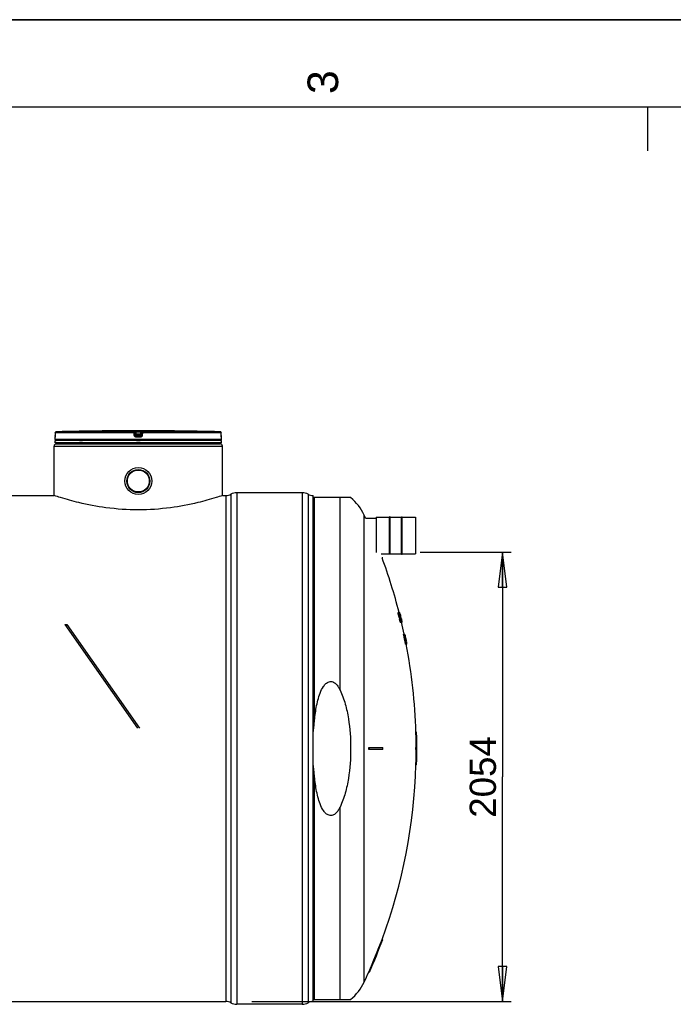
# Model space of a CAD drawing. Header units: millimetres. Extents: x 0 to 594, y 0 to 420.
# Tile 31 of 45: x 374 to 448, y 307 to 420. Entities that reach past the tile are written whole.
import ezdxf

# ---------------------------------------------------------------- set-up
doc = ezdxf.new("R2010")
doc.units = ezdxf.units.MM
doc.header["$LTSCALE"] = 32.67
doc.layers.get('0').update_dxf_attribs({"linetype": 'CONTINUOUS'})
for name, color, linetype in [('01_GLOBAL', 7, 'CONTINUOUS'), ('AXES_REF', 7, 'CONTINUOUS'), ('SURFACES', 7, 'CONTINUOUS')]:
    doc.layers.add(name, color=color, linetype=linetype)
doc.styles.get("Standard").update_dxf_attribs({"font": 'arial.ttf'})
doc.styles.add('TEXTSTYLE_2', font='arial.ttf')
doc.dimstyles.new('DIMSTYLE_1', dxfattribs={"dimtxt": 3, "dimasz": 4, "dimexe": 1, "dimexo": 3, "dimgap": 0.75, "dimtad": 1, "dimlfac": 40, "dimtxsty": 'Standard', "dimblk": 'CLOSED', "dimblk1": 'CLOSED', "dimblk2": 'CLOSED', "dimcen": 0.09, "dimclrt": 5, "dimazin": 2, "dimtp": 0.5, "dimtm": 0.5, "dimtfac": 1, "dimtofl": 0, "dimtmove": 0, "dimatfit": 3, "dimldrblk": 'CLOSED', "dimfxl": 1, "dimtolj": 1, "dimarcsym": 0})

# ---------------------------------------------------------------- blocks, each defined once
blk = doc.blocks.new('MARGEA2_BL0', base_point=(296.99996, 210.000076))
at = {"color": 7, "linetype": 'Continuous'}
for p, q in [((594, 420), (-0.000082, 420)), ((594.000002, 420.000076), (0.000002, 420.000076)), ((594.000002, 420.000076), (0.000002, 420.000076)), ((584.000002, 410.000076), (10.000002, 410.000076)), ((445.500002, 410.000076), (445.500002, 405.000076))]:
    blk.add_line(p, q, dxfattribs=at)
at = {"color": 5, "linetype": 'Continuous', "style": 'TEXTSTYLE_2', "oblique": 0.00001872}
blk.add_text('3', height=3.5, rotation=90, dxfattribs=at).set_placement((410.125002, 411.500076))
blk = doc.blocks.new('_CLOSED')
at = {"color": 0, "linetype": 'ByBlock'}
for p, q in [((0, 0), (-1, 0.125)), ((-1, 0.125), (-1, -0.125)), ((-1, -0.125), (0, 0)), ((-1, 0), (0, 0))]:
    blk.add_line(p, q, dxfattribs=at)
blk = doc.blocks.new('*D1')
at = {"color": 2, "linetype": 'Continuous', "transparency": 16777216}
for p, q in [((419.52, 359.12), (429.92, 359.12)), ((428.92, 359.12), (428.92, 333.44)), ((428.92, 307.77), (428.92, 333.44)), ((400.27, 307.77), (429.92, 307.77))]:
    blk.add_line(p, q, dxfattribs=at)
at = {"color": 2, "linetype": 'Continuous', "transparency": 16777216, "xscale": 4, "yscale": 4, "zscale": 4}
for p, rotation in [((428.92, 359.12), 90), ((428.92, 307.77), 270)]:
    blk.add_blockref('_CLOSED', p, dxfattribs=dict(at, rotation=rotation))
at = {"color": 5, "linetype": 'Continuous', "transparency": 16777216, "insert": (425.17, 333.44), "char_height": 3, "width": 9.3234, "attachment_point": 2, "rotation": 90, "line_spacing_factor": 0.9}
blk.add_mtext('2054', dxfattribs=at)

msp = doc.modelspace()

# ---------------------------------------------------------------- linework, layer by layer
at = {"color": 7, "linetype": 'Continuous'}
for p, q in [((0, 420), (594, 420)), ((377.78746, 372.76932), (377.7857, 372.48824)), ((383.39268, 372.99432), (383.14432, 372.99133)), ((383.39437, 372.99435), (383.39268, 372.99432)), ((383.39437, 372.99443), (383.39437, 372.99435)), ((391.15645, 372.99433), (391.15539, 372.99435)), ((391.40545, 372.99133), (391.15645, 372.99433)), ((396.76418, 372.47254), (396.76231, 372.76932)), ((377.77488, 372.01528), (377.77488, 372.26815)), ((396.77488, 371.89028), (377.77488, 371.89028)), ((377.77488, 371.64028), (377.77488, 371.89028)), ((396.77488, 371.64028), (377.77488, 371.64028)), ((377.7812, 372.31589), (377.78067, 372.30688)), ((377.78176, 372.3266), (377.7812, 372.31589)), ((377.78233, 372.33895), (377.78176, 372.3266)), ((377.78289, 372.3529), (377.78233, 372.33895)), ((377.78345, 372.36839), (377.78289, 372.3529)), ((377.78397, 372.38531), (377.78345, 372.36839)), ((377.78445, 372.40355), (377.78397, 372.38531)), ((377.78488, 372.42296), (377.78445, 372.40355)), ((377.78523, 372.44338), (377.78488, 372.42296)), ((377.78551, 372.4646), (377.78523, 372.44338)), ((377.7857, 372.48824), (377.78551, 372.4646)), ((377.82488, 371.89028), (377.82488, 371.89528)), ((377.89988, 371.51528), (377.89988, 371.64028)), ((377.89988, 371.51528), (396.64988, 371.51528)), ((396.64988, 371.51528), (396.64988, 371.64028)), ((396.72488, 371.89028), (396.72488, 371.89528)), ((396.76442, 372.45202), (396.76414, 372.47744)), ((396.76472, 372.43227), (396.76435, 372.45673)), ((396.7652, 372.40855), (396.76464, 372.43676)), ((396.76574, 372.38721), (396.76509, 372.41344)), ((396.76636, 372.36713), (396.76564, 372.39108)), ((396.76688, 372.35277), (396.76623, 372.3712)), ((396.76741, 372.33977), (396.76674, 372.35648)), ((396.76793, 372.32818), (396.76727, 372.34311)), ((396.76922, 372.30492), (396.76779, 372.33114)), ((396.76992, 372.2952), (396.76922, 372.30491)), ((396.77488, 372.01528), (396.77488, 372.26815)), ((396.77488, 371.64028), (396.77488, 371.89028)), ((406.02488, 365.92778), (398.52488, 365.92778)), ((364.39988, 365.61528), (377.64988, 365.61528)), ((396.89988, 365.61528), (397.27488, 365.61528)), ((407.27488, 307.76528), (407.27488, 365.61528)), ((411.55654, 365.37778), (407.27488, 365.37778)), ((413.26675, 363.03528), (414.47488, 363.03528)), ((414.47488, 363.11028), (414.47488, 359.11528)), ((414.48738, 363.12278), (416.01238, 363.12278)), ((416.06238, 363.17278), (416.01238, 363.17278)), ((416.01238, 358.89778), (416.01238, 363.17278)), ((416.06238, 358.89778), (416.06238, 363.17278)), ((416.06238, 363.12278), (417.38738, 363.12278)), ((417.38738, 363.17278), (417.43738, 363.17278)), ((417.38738, 358.89778), (417.38738, 363.17278)), ((417.43738, 358.89778), (417.43738, 363.17278)), ((417.43738, 363.12278), (418.96238, 363.12278)), ((418.97488, 363.11028), (418.97488, 358.96028)), ((415.05858, 358.94778), (416.01238, 358.94778)), ((415.22526, 358.50278), (415.14531, 358.50278)), ((416.06238, 358.89778), (416.01238, 358.89778)), ((416.06238, 358.94778), (417.38738, 358.94778)), ((417.38738, 358.89778), (417.43738, 358.89778)), ((417.43738, 358.94778), (418.96238, 358.94778)), ((416.97499, 352.25278), (417.16922, 352.25278)), ((416.97523, 352.22885), (417.05277, 352.22885)), ((416.9814, 352.18098), (417.05894, 352.18098)), ((416.99951, 352.08523), (417.07703, 352.08523)), ((417.02208, 351.98949), (416.99951, 352.08523)), ((417.02208, 351.98949), (417.09957, 351.98949)), ((417.04605, 351.89374), (417.12351, 351.89374)), ((417.07142, 351.798), (417.04605, 351.89374)), ((417.07142, 351.798), (417.14885, 351.798)), ((417.07271, 352.22885), (417.11055, 352.22885)), ((417.09957, 351.98949), (417.07703, 352.08523)), ((417.08849, 352.18098), (417.11833, 352.18098)), ((417.09758, 352.10917), (417.08904, 352.10917)), ((417.0907, 352.08523), (417.10777, 352.08523)), ((417.09829, 352.03736), (417.12256, 352.03736)), ((417.09829, 352.03736), (417.10931, 351.98949)), ((417.10123, 351.70225), (417.17862, 351.70225)), ((417.10777, 352.08523), (417.10516, 352.09138)), ((417.12256, 352.03736), (417.10777, 352.08523)), ((417.10931, 351.98949), (417.16094, 351.98949)), ((417.10931, 351.98949), (417.11481, 351.96555)), ((417.11381, 352.25278), (417.11565, 352.2488)), ((417.11746, 352.08523), (417.13803, 352.08523)), ((417.11901, 351.65438), (417.19638, 351.65438)), ((417.13592, 351.98949), (417.12256, 352.03736)), ((417.14885, 351.798), (417.12351, 351.89374)), ((417.12447, 352.06129), (417.14328, 351.99146)), ((417.12677, 351.91768), (417.14616, 351.84587)), ((417.13075, 351.63044), (417.21662, 351.63044)), ((417.13325, 351.89374), (417.18486, 351.89374)), ((417.16094, 351.98949), (417.13803, 352.08523)), ((417.14328, 351.99146), (417.14381, 351.98949)), ((417.15126, 352.10917), (417.14516, 352.10917)), ((417.14678, 352.15704), (417.15353, 352.1331)), ((417.14803, 352.08523), (417.16023, 352.08523)), ((417.15064, 351.60651), (417.22797, 351.60651)), ((417.15576, 352.0972), (417.15126, 352.10917)), ((417.15298, 351.43895), (417.23969, 351.43895)), ((417.17763, 351.34321), (417.15298, 351.43895)), ((417.15353, 352.1331), (417.17697, 352.1331)), ((417.15353, 352.1331), (417.15915, 352.1131)), ((417.15874, 352.08923), (417.15576, 352.0972)), ((417.15683, 352.03736), (417.17419, 352.03736)), ((417.15683, 352.03736), (417.16811, 351.98949)), ((417.16023, 352.08523), (417.15874, 352.08923)), ((417.15915, 352.1131), (417.1596, 352.11151)), ((417.1596, 352.11151), (417.17368, 352.06129)), ((417.17419, 352.03736), (417.16023, 352.08523)), ((417.16249, 351.798), (417.20977, 351.798)), ((417.16455, 352.22885), (417.17507, 352.22885)), ((417.16636, 351.55863), (417.24366, 351.55863)), ((417.18644, 351.48683), (417.16636, 351.55863)), ((417.16811, 351.98949), (417.19259, 351.98949)), ((417.16811, 351.98949), (417.17374, 351.96555)), ((417.1728, 351.77406), (417.18133, 351.77406)), ((417.17368, 352.06129), (417.19224, 351.99083)), ((417.18714, 351.98949), (417.17419, 352.03736)), ((417.17672, 352.18098), (417.18687, 352.18098)), ((417.17763, 351.34321), (417.25492, 351.34321)), ((417.18884, 352.1331), (417.18064, 352.1331)), ((417.20977, 351.798), (417.18486, 351.89374)), ((417.18569, 351.91768), (417.20465, 351.84587)), ((417.18644, 351.48683), (417.26372, 351.48683)), ((417.19818, 352.13542), (417.18687, 352.18098)), ((417.19224, 351.99083), (417.19259, 351.98949)), ((417.19266, 352.08523), (417.21057, 352.08523)), ((417.21057, 352.08523), (417.19818, 352.13542)), ((417.23431, 351.98949), (417.21057, 352.08523)), ((417.21093, 351.22353), (417.28818, 351.22353)), ((417.2112, 351.70225), (417.23789, 351.70225)), ((417.2167, 351.98949), (417.23431, 351.98949)), ((417.22331, 352.03736), (417.2411, 351.96555)), ((417.22555, 351.65438), (417.25402, 351.65438)), ((417.22884, 351.77406), (417.23494, 351.77406)), ((417.25492, 351.34321), (417.23031, 351.43895)), ((417.23269, 351.63044), (417.2702, 351.63044)), ((417.23563, 351.15172), (417.31284, 351.15172)), ((417.23969, 351.43895), (417.2585, 351.36715)), ((417.23982, 351.60651), (417.27992, 351.60651)), ((417.23982, 351.60651), (417.26564, 351.51076)), ((417.2411, 351.96555), (417.26484, 351.8698)), ((417.26372, 351.48683), (417.24366, 351.55863)), ((417.24597, 351.41502), (417.28106, 351.41502)), ((417.24652, 351.8698), (417.26398, 351.8698)), ((417.25275, 351.55863), (417.29439, 351.55863)), ((417.26577, 351.34321), (417.29566, 351.34321)), ((417.27143, 351.48683), (417.31363, 351.48683)), ((417.28023, 351.29534), (417.30308, 351.29534)), ((417.29566, 351.34321), (417.28106, 351.41502)), ((417.28299, 351.43895), (417.29971, 351.43895)), ((417.28812, 351.60651), (417.31311, 351.51076)), ((417.29187, 351.2714), (417.30329, 351.2714)), ((417.30425, 351.39354), (417.29276, 351.43895)), ((417.31363, 351.48683), (417.29439, 351.55863)), ((417.29452, 351.39108), (417.31491, 351.29534)), ((417.29966, 351.65438), (417.3154, 351.65438)), ((417.29971, 351.43895), (417.31091, 351.39528)), ((417.3049, 351.39099), (417.30425, 351.39354)), ((417.30474, 351.34321), (417.31695, 351.34321)), ((417.31695, 351.34321), (417.3049, 351.39099)), ((417.30585, 351.41502), (417.33094, 351.41502)), ((417.31091, 351.39528), (417.3181, 351.36715)), ((417.3288, 351.29905), (417.31695, 351.34321)), ((417.32496, 351.34321), (417.34634, 351.34321)), ((417.32814, 351.22353), (417.34896, 351.22353)), ((417.34896, 351.22353), (417.3288, 351.29905)), ((417.32881, 351.5347), (417.34453, 351.5347)), ((417.34634, 351.34321), (417.33094, 351.41502)), ((417.33462, 351.51076), (417.35198, 351.51076)), ((417.33853, 351.15172), (417.37158, 351.15172)), ((417.3386, 351.29534), (417.35496, 351.29534)), ((417.34197, 351.39108), (417.36316, 351.29534)), ((417.34861, 351.2714), (417.35679, 351.2714)), ((417.35284, 351.51076), (417.37605, 351.41502)), ((417.3559, 351.28337), (417.35496, 351.29534)), ((417.35679, 351.2714), (417.3559, 351.28337)), ((417.36348, 351.39108), (417.38099, 351.39108)), ((417.37605, 351.41502), (417.39346, 351.34321)), ((417.40419, 351.29534), (417.38099, 351.39108)), ((417.38643, 351.29534), (417.40419, 351.29534)), ((417.40911, 351.19959), (417.42743, 351.19959)), ((417.42043, 351.15172), (417.43909, 351.15172)), ((378.88879, 350.86489), (379.10243, 350.86489)), ((378.88879, 350.86489), (387.18625, 339.01489)), ((379.10243, 350.86489), (387.39988, 339.01489)), ((417.24872, 351.12778), (417.44498, 351.12778)), ((417.60213, 349.75278), (417.75025, 349.75278)), ((417.74465, 349.60917), (417.7159, 349.60917)), ((417.74385, 349.72885), (417.7537, 349.72885)), ((417.75098, 349.75278), (417.75199, 349.7488)), ((417.7537, 349.72885), (417.75315, 349.73284)), ((417.75524, 349.68098), (417.76268, 349.68098)), ((417.767, 349.60917), (417.75532, 349.60917)), ((417.75617, 349.73181), (417.75688, 349.72885)), ((417.76032, 349.58523), (417.77356, 349.58523)), ((417.7609, 349.65704), (417.77085, 349.61264)), ((417.76585, 349.66497), (417.76268, 349.68098)), ((417.76901, 349.64899), (417.76585, 349.66497)), ((417.76736, 349.68098), (417.77077, 349.66499)), ((417.77031, 349.53736), (417.78454, 349.53736)), ((417.77077, 349.66499), (417.77418, 349.64902)), ((417.77085, 349.61264), (417.77141, 349.61015)), ((417.77141, 349.61015), (417.77165, 349.6091)), ((417.77165, 349.6091), (417.7823, 349.56129)), ((417.78454, 349.53736), (417.77356, 349.58523)), ((417.77418, 349.64902), (417.77749, 349.63341)), ((417.77605, 349.6331), (417.77529, 349.6331)), ((417.77897, 349.62113), (417.77605, 349.6331)), ((417.77697, 349.58523), (417.78151, 349.58523)), ((417.77749, 349.63341), (417.78095, 349.6171)), ((417.78088, 349.61315), (417.77897, 349.62113)), ((417.77915, 349.60917), (417.78183, 349.60917)), ((417.78033, 349.298), (417.80569, 349.298)), ((417.78183, 349.60917), (417.78088, 349.61315)), ((417.78095, 349.6171), (417.78432, 349.60116)), ((417.7848, 349.56921), (417.78151, 349.58523)), ((417.78356, 349.60119), (417.78183, 349.60917)), ((417.7823, 349.56129), (417.79767, 349.48949)), ((417.79047, 349.56927), (417.78356, 349.60119)), ((417.79993, 349.46555), (417.78454, 349.53736)), ((417.78809, 349.55322), (417.7848, 349.56921)), ((417.78523, 349.46555), (417.79993, 349.46555)), ((417.78683, 349.56927), (417.78814, 349.56241)), ((417.80112, 349.48949), (417.78809, 349.55322)), ((417.78814, 349.56241), (417.78836, 349.56129)), ((417.78836, 349.56129), (417.79219, 349.56129)), ((417.78836, 349.56129), (417.79077, 349.54928)), ((417.79175, 349.56333), (417.79047, 349.56927)), ((417.79077, 349.54928), (417.80034, 349.5014)), ((417.79202, 349.56208), (417.79175, 349.56333)), ((417.79219, 349.56129), (417.79202, 349.56208)), ((417.79472, 349.54932), (417.79219, 349.56129)), ((417.8048, 349.50145), (417.79472, 349.54932)), ((417.79513, 349.41768), (417.80983, 349.41768)), ((417.79767, 349.48949), (417.80731, 349.48949)), ((417.80034, 349.5014), (417.80253, 349.49045)), ((417.80253, 349.49045), (417.80272, 349.48949)), ((417.80691, 349.49143), (417.8048, 349.50145)), ((417.80712, 349.49041), (417.80691, 349.49143)), ((417.80731, 349.48949), (417.80712, 349.49041)), ((417.80758, 349.44161), (417.81723, 349.44161)), ((417.83486, 349.15438), (417.80952, 349.15438)), ((417.82412, 349.34587), (417.80983, 349.41768)), ((417.80991, 349.34587), (417.82412, 349.34587)), ((417.82663, 349.39561), (417.81723, 349.44161)), ((417.81746, 349.39374), (417.83177, 349.32193)), ((417.8197, 349.298), (417.83293, 349.298)), ((417.83293, 349.298), (417.82412, 349.34587)), ((417.8246, 349.27406), (417.83626, 349.27406)), ((417.82701, 349.39372), (417.82663, 349.39561)), ((417.83675, 349.34587), (417.82701, 349.39372)), ((417.82701, 349.34587), (417.83675, 349.34587)), ((417.83177, 349.32193), (417.84033, 349.27705)), ((417.84116, 349.32379), (417.83675, 349.34587)), ((417.84033, 349.27705), (417.84073, 349.27491)), ((417.84073, 349.27491), (417.84091, 349.27395)), ((417.84091, 349.27395), (417.84996, 349.22619)), ((417.85106, 349.27391), (417.84116, 349.32379)), ((417.84996, 349.22619), (417.85388, 349.20225)), ((417.86007, 349.22816), (417.85106, 349.27391)), ((417.85183, 349.27406), (417.86097, 349.22838)), ((417.86537, 349.13044), (417.85371, 349.13044)), ((417.85388, 349.20225), (417.85966, 349.17832)), ((417.85852, 349.10651), (417.87174, 349.10651)), ((417.85966, 349.17832), (417.86927, 349.1338)), ((417.86472, 349.20436), (417.86007, 349.22816)), ((417.86097, 349.22838), (417.8657, 349.20461)), ((417.86942, 349.18021), (417.86472, 349.20436)), ((417.8657, 349.20461), (417.8692, 349.18699)), ((417.86813, 349.05863), (417.88233, 349.05863)), ((417.8692, 349.18699), (417.87049, 349.18044)), ((417.86927, 349.1338), (417.86979, 349.1314)), ((417.88794, 349.08403), (417.86942, 349.18021)), ((417.86979, 349.1314), (417.87002, 349.13035)), ((417.87002, 349.13035), (417.88028, 349.08257)), ((417.87049, 349.18044), (417.88932, 349.08431)), ((417.88233, 349.05863), (417.87174, 349.10651)), ((417.88028, 349.08257), (417.89507, 349.01076)), ((417.89714, 348.98683), (417.88233, 349.05863)), ((417.88246, 348.98683), (417.89714, 348.98683)), ((417.88932, 349.08431), (417.90319, 349.01233)), ((417.89672, 348.91502), (417.91139, 348.91502)), ((417.92507, 348.84321), (417.91139, 348.91502)), ((417.8304, 348.62778), (417.98017, 348.62778)), ((417.91088, 348.84321), (417.92507, 348.84321)), ((417.91881, 348.89108), (417.93252, 348.81927)), ((417.92028, 348.79534), (417.93348, 348.79534)), ((417.93702, 348.82008), (417.92389, 348.89201)), ((417.92497, 348.7714), (417.93662, 348.7714)), ((417.93348, 348.79534), (417.92507, 348.84321)), ((417.92589, 348.8924), (417.93924, 348.8205)), ((417.9261, 348.89108), (417.92875, 348.89108)), ((417.9405, 348.83123), (417.92875, 348.89108)), ((417.93252, 348.81927), (417.94109, 348.77221)), ((417.95008, 348.74746), (417.93702, 348.82008)), ((417.93924, 348.8205), (417.95261, 348.74746)), ((417.93944, 348.81927), (417.94283, 348.81927)), ((417.94245, 348.82122), (417.9405, 348.83123)), ((417.94109, 348.77221), (417.94126, 348.77126)), ((417.94126, 348.77126), (417.94989, 348.72353)), ((417.94283, 348.81927), (417.94245, 348.82122)), ((417.95445, 348.75945), (417.94283, 348.81927)), ((417.94557, 348.74746), (417.95008, 348.74746)), ((417.95261, 348.74746), (417.95696, 348.74746)), ((417.95661, 348.74824), (417.95445, 348.75945)), ((419.09336, 338.56528), (419.01832, 338.56528)), ((413.6209, 336.81528), (415.22526, 336.81528)), ((415.22526, 336.56528), (413.6209, 336.56528)), ((419.01832, 336.81528), (419.12114, 336.81528)), ((419.12114, 336.56528), (419.01832, 336.56528)), ((419.09336, 334.81528), (419.01832, 334.81528)), ((415.22526, 314.87778), (415.14531, 314.87778)), ((413.70296, 311.12778), (413.6209, 311.12778)), ((406.02488, 307.45278), (398.52488, 307.45278)), ((407.27488, 308.00278), (411.55654, 308.00278))]:
    msp.add_line(p, q, dxfattribs=at)
at = {"color": 9, "linetype": 'Continuous'}
for p, q in [((377.78762, 372.76851), (377.78585, 372.48749)), ((377.78762, 372.76851), (377.78746, 372.76932)), ((386.78308, 372.76851), (377.78762, 372.76851)), ((386.78938, 372.89347), (377.90921, 372.89347)), ((386.81866, 372.48749), (386.78308, 372.76851)), ((386.78938, 372.89347), (386.78938, 372.99133)), ((386.91359, 372.78401), (386.91359, 372.88184)), ((386.9487, 372.60098), (386.91359, 372.88184)), ((386.9487, 372.50299), (386.91359, 372.78401)), ((386.9487, 372.60098), (386.9487, 372.50299)), ((386.9487, 372.60098), (386.94997, 372.59292)), ((387.04139, 372.99435), (387.27488, 372.99443)), ((387.04139, 372.99435), (387.04147, 372.86798)), ((387.5083, 372.86798), (387.04147, 372.86798)), ((387.07273, 372.61787), (387.04147, 372.86798)), ((387.47704, 372.61787), (387.07273, 372.61787)), ((387.07273, 372.61787), (387.07273, 372.39316)), ((387.27488, 372.99443), (387.50838, 372.99435)), ((387.5083, 372.86798), (387.47704, 372.61787)), ((387.47704, 372.39316), (387.47704, 372.61787)), ((387.50838, 372.99435), (387.5083, 372.86798)), ((387.60107, 372.60098), (387.5998, 372.59293)), ((387.63618, 372.88184), (387.60107, 372.60098)), ((387.63618, 372.78401), (387.60107, 372.50299)), ((387.60107, 372.50299), (387.60107, 372.60098)), ((387.63618, 372.88184), (387.63618, 372.78401)), ((387.76669, 372.76851), (387.73111, 372.48749)), ((387.76038, 372.99133), (387.76038, 372.89347)), ((396.64056, 372.89347), (387.76038, 372.89347)), ((396.76215, 372.76851), (387.76669, 372.76851)), ((391.15539, 372.99435), (391.1554, 372.99443)), ((396.76215, 372.76851), (396.76231, 372.76954)), ((396.76392, 372.48749), (396.76215, 372.76851)), ((396.77488, 372.01528), (377.77488, 372.01528)), ((377.77709, 372.2682), (377.77491, 372.26815)), ((377.78585, 372.48749), (377.7857, 372.48824)), ((377.82488, 371.89528), (377.86535, 371.89528)), ((380.53415, 371.89528), (380.87557, 371.89528)), ((387.27488, 372.26815), (387.07004, 372.2682)), ((387.07131, 372.4915), (387.07273, 372.49149)), ((387.47704, 372.49149), (387.07273, 372.49149)), ((387.27488, 372.3931), (387.07273, 372.39316)), ((387.07488, 371.89528), (387.47488, 371.89528)), ((387.47704, 372.39316), (387.27488, 372.3931)), ((387.47973, 372.2682), (387.27488, 372.26815)), ((387.47851, 372.4915), (387.47704, 372.49149)), ((396.68442, 371.89528), (396.72488, 371.89528)), ((396.76392, 372.48749), (396.76407, 372.48824)), ((396.77488, 372.26815), (396.77268, 372.2682)), ((398.52488, 365.92778), (398.52488, 307.45278)), ((406.02488, 365.92778), (406.02488, 307.45278)), ((397.27488, 365.61528), (397.27488, 307.76528)), ((397.86312, 365.76234), (397.86312, 307.61822)), ((406.68665, 365.76234), (406.68665, 307.61822)), ((407.40286, 365.37778), (407.40286, 339.70325)), ((410.33974, 343.37788), (410.33974, 365.37778)), ((414.48738, 363.12278), (414.48738, 359.11528)), ((418.96238, 363.12278), (418.96238, 358.94778)), ((407.40286, 333.67732), (407.40286, 308.00278)), ((410.33974, 308.00278), (410.33974, 330.00269))]:
    msp.add_line(p, q, dxfattribs=at)
at = {"color": 7, "linetype": 'Continuous'}
for points in [[(377.78067, 372.30688), (377.78042, 372.30301), (377.78018, 372.2996), (377.77996, 372.2966), (377.77976, 372.29405), (377.77959, 372.29206), (377.77944, 372.29057), (377.77939, 372.29007)], [(396.77008, 372.29181), (396.77014, 372.29148), (396.77037, 372.28999), (396.77046, 372.28934), (396.77043, 372.28954), (396.77036, 372.29025), (396.77024, 372.29141), (396.77009, 372.29311), (396.76992, 372.2952)]]:
    msp.add_lwpolyline(points, dxfattribs=at)
for radius in [1.5375, 1.31875]:
    msp.add_circle((387.27488, 367.26528), radius, dxfattribs=at)
at = {"color": 9, "linetype": 'Continuous'}
for centre, radius, start, end in [((377.91476, 372.76351), 0.13028, 112.0164836, 113.7690146), ((377.91453, 372.76412), 0.12962, 106.6748819, 112.021165), ((377.91388, 372.76626), 0.12738, 102.7775089, 106.6742917), ((377.91325, 372.76904), 0.12453, 99.3134369, 102.7774629), ((377.91241, 372.77469), 0.11882, 91.5403527, 99.351422), ((388.34353, 362.44525), 10.25169, 97.1206996, 97.4696721), ((386.20624, 362.44525), 10.25169, 82.5303283, 82.8793004), ((396.63736, 372.77461), 0.1189, 80.7730326, 88.461619), ((396.63668, 372.76983), 0.12373, 79.0842782, 80.8147175), ((396.63609, 372.76693), 0.12669, 73.5209163, 79.0706728), ((396.63551, 372.76488), 0.12881, 71.9796563, 73.5334969), ((396.63514, 372.76378), 0.12998, 65.3470615, 71.9745305), ((396.63547, 372.76445), 0.12923, 58.8020425, 65.3574097), ((373.50942, 372.50794), 4.27647, 357.8523555, 359.7260009), ((401.10076, 372.50893), 4.33689, 180.2832405, 182.0532119)]:
    msp.add_arc(centre, radius, start, end, dxfattribs=at)
at = {"color": 7, "linetype": 'Continuous'}
for centre, radius, start, end in [((387.27497, 11.94804), 361.06692, 90.6554861, 91.4863691), ((387.27488, 11.95278), 361.0625, 89.3842031, 90.6157969), ((387.06974, 372.61638), 0.12202, 191.0822943, 194.188668), ((387.07534, 372.61794), 0.12784, 194.2513835, 207.6086138), ((387.07642, 372.61838), 0.129, 207.5627887, 214.2521496), ((387.47334, 372.61839), 0.12901, 325.8326699, 332.443011), ((387.47439, 372.61796), 0.12788, 332.3989886, 345.5782214), ((387.47995, 372.61639), 0.12211, 345.6375332, 348.9196888), ((387.27488, 11.95278), 361.06217, 88.5136254, 89.3445193), ((377.89988, 372.26815), 0.125, 162.8744775, 180), ((377.89988, 372.01528), 0.125, 180, 235.7356362), ((377.85738, 371.89528), 0.0325, 148.6217067, 180), ((396.69238, 371.89528), 0.0325, 0, 31.3782933), ((396.64988, 372.01528), 0.125, 304.2643638, 360), ((396.64988, 372.26815), 0.125, 0, 17.1274798), ((398.52488, 364.52153), 1.40625, 90, 118.0724869), ((406.02488, 364.52153), 1.40625, 61.9275131, 90), ((397.27488, 366.86528), 1.25, 270, 298.0724869), ((407.27488, 366.86528), 1.25, 241.9275131, 270), ((407.89988, 360.94028), 5.75, 25.0918864, 50.5103191), ((356.11259, 336.69028), 62.9338, 24.7471658, 25.0918864), ((414.48738, 363.11028), 0.0125, 90, 180), ((418.96238, 363.11028), 0.0125, 0, 90), ((356.11259, 336.69028), 62.9338, 14.3168317, 20.279153), ((418.96238, 358.96028), 0.0125, 270, 360), ((413.25008, 352.20485), 3.72522, 0.369099, 0.7372672), ((404.22442, 350.5601), 12.85954, 7.2410949, 7.456157), ((385.37593, 346.15142), 32.17547, 10.6273329, 10.8008532), ((356.11259, 336.69028), 62.80153, 14.0097727, 14.0998192), ((413.32289, 352.20485), 3.72997, 0.3686293, 0.7363291), ((404.28613, 350.56015), 12.87524, 7.2319797, 7.4467752), ((385.41454, 346.15167), 32.21367, 10.6141271, 10.787434), ((413.93946, 350.5396), 3.55961, 28.3307263, 28.7693416), ((384.55031, 341.62005), 34.07658, 17.2096606, 17.3782664), ((393.0606, 344.28823), 25.29101, 18.1273879, 18.2986472), ((410.72998, 351.65714), 6.37511, 3.8503093, 4.0659482), ((397.44999, 348.94499), 19.89016, 8.9441918, 9.0838177), ((376.34856, 340.13196), 42.4851, 16.3072775, 16.4418584), ((409.75463, 348.96774), 7.98671, 23.0232467, 23.1619747), ((356.11259, 336.69028), 62.87668, 13.9926852, 14.0826174), ((403.15264, 346.49483), 14.88893, 20.2755728, 20.4720897), ((413.35573, 351.95043), 3.76513, 4.2407018, 4.606039), ((404.23497, 350.11153), 13.04851, 9.1254296, 9.3383948), ((356.11259, 336.69028), 62.88565, 14.0131266, 14.0580858), ((414.18869, 350.89574), 3.22458, 24.4199775, 24.8098656), ((385.34661, 345.59547), 32.44705, 11.5375885, 11.7101967), ((412.56053, 349.40446), 5.08349, 25.9690066, 26.2694743), ((393.28342, 344.88949), 24.94548, 16.9380416, 17.1105327), ((356.11259, 336.69028), 62.97579, 14.1947369, 14.3070804), ((412.63041, 349.47534), 4.99744, 25.2426052, 25.5463869), ((410.72644, 351.32749), 6.46614, 6.7297041, 6.943319), ((396.33696, 344.71858), 21.99593, 18.7748994, 18.9066586), ((397.37722, 348.42537), 20.1067, 10.3488374, 10.4875405), ((384.58982, 341.6211), 34.11245, 17.1891368, 17.3575464), ((396.44666, 344.7838), 21.79918, 18.1064863, 18.2389169), ((356.11259, 336.69028), 62.99833, 14.1895528, 14.3018535), ((356.11259, 336.69028), 62.93622, 13.9791801, 14.0690219), ((409.79368, 348.61162), 8.02823, 23.1983219, 23.3843059), ((414.58692, 351.60914), 2.6613, 13.4654972, 13.9959867), ((356.11259, 336.69028), 62.94281, 14.0001396, 14.0450555), ((403.94929, 348.94281), 13.62788, 13.745725, 13.9530215), ((356.11259, 336.69028), 62.98682, 13.2508379, 14.1922003), ((370.93265, 338.41116), 48.01912, 15.4750157, 15.6232423), ((403.21563, 346.49606), 14.902, 20.2519796, 20.4482941), ((356.11259, 336.69028), 62.99038, 13.2500758, 14.1913818), ((414.08143, 350.10555), 3.52041, 27.8496828, 28.2911872), ((356.11259, 336.69028), 62.8407, 13.5739002, 13.6188068), ((403.32121, 346.76604), 14.74103, 19.5641725, 19.761766), ((412.63418, 349.40548), 5.08637, 25.940442, 26.2406654), ((396.58357, 345.31265), 21.63127, 17.4463831, 17.5793478), ((413.26023, 351.13118), 4.06482, 13.5744154, 13.9217602), ((384.76284, 342.2147), 33.83257, 16.2856636, 16.4546591), ((399.15127, 344.97184), 19.11112, 18.8665913, 19.0942538), ((384.72068, 341.93755), 33.92614, 16.5588578, 16.7276254), ((397.07346, 347.09051), 20.74821, 13.7934721, 13.9296361), ((412.70397, 349.47626), 5.00045, 25.2146354, 25.5181634), ((410.071, 349.07212), 7.65083, 20.6805249, 20.8722463), ((396.50111, 344.7849), 21.82056, 18.0850804, 18.217365), ((358.24443, 337.30363), 60.79046, 13.8636874, 13.979902), ((414.32352, 350.45434), 3.19656, 23.9142972, 24.3844848), ((414.09903, 349.42035), 3.58272, 28.4619848, 28.8983104), ((403.49091, 347.04608), 14.51411, 18.5120759, 18.7114849), ((403.58229, 347.30707), 14.36762, 17.8128358, 18.0134691), ((412.89905, 349.80389), 4.73181, 22.706842, 23.0213911), ((370.95344, 338.41172), 48.07339, 15.4564093, 15.6044551), ((384.71016, 341.47783), 34.01754, 16.7742281, 16.9005924), ((384.88334, 342.52619), 33.65297, 15.6536795, 15.8230386), ((356.11259, 336.69028), 62.91581, 13.5349639, 13.6022356), ((356.11259, 336.69028), 63.00722, 13.6045164, 13.9406783), ((356.11259, 336.69028), 63.00806, 13.6043322, 13.9404894), ((356.11259, 336.69028), 62.9233, 13.5109051, 13.6230105), ((412.95808, 349.86506), 4.6595, 21.9465788, 22.2642636), ((396.73572, 345.37105), 21.46963, 16.7503365, 16.8838007), ((412.72352, 349.06529), 5.07314, 25.776479, 26.0770659), ((399.20906, 344.97301), 19.12912, 18.8444673, 19.0718852), ((397.6038, 348.26689), 19.93071, 8.7398917, 8.8791557), ((413.55812, 351.24982), 3.74523, 0.3301561, 0.6963549), ((356.11259, 336.69028), 63.00147, 13.6281808, 13.7402027), ((414.174, 349.42129), 3.58423, 28.4316995, 28.8677149), ((356.11259, 336.69028), 62.96944, 13.5008171, 13.6128356), ((356.11259, 336.69028), 62.96431, 13.5243392, 13.5915561), ((385.56575, 345.40937), 32.29015, 10.3300646, 10.5028012), ((356.11259, 336.69028), 63.00562, 13.6272658, 13.7392799), ((384.87934, 342.06806), 33.74531, 15.86899, 15.9957835), ((404.5152, 349.56484), 12.92114, 7.0544728, 7.2684207), ((414.88004, 351.26217), 2.46096, 356.8697712, 357.4277421), ((412.98753, 349.46152), 4.72173, 22.5387693, 22.8536022), ((397.52878, 347.74847), 20.14095, 10.1428042, 10.2811808), ((399.46587, 345.54957), 18.76163, 17.3733212, 17.6032434), ((358.2538, 337.12432), 60.82405, 13.5655661, 13.6815683), ((385.49459, 344.85457), 32.51291, 11.2537226, 11.4258078), ((414.426, 349.77768), 3.2503, 24.5431171, 25.0078351), ((404.45984, 349.11714), 13.08924, 8.9422882, 9.1544814), ((414.93344, 351.05498), 2.45845, 1.6970005, 2.2551829), ((397.21598, 346.4052), 20.77293, 13.6157287, 13.7516272), ((385.24291, 343.43901), 33.10694, 13.5568198, 13.7273286), ((413.44527, 350.31024), 4.08054, 13.6238382, 13.9699174), ((404.16053, 347.94098), 13.66122, 13.593134, 13.7997894), ((414.8436, 350.50081), 2.67586, 13.5507424, 14.0785344), ((356.11259, 336.69028), 62.9338, 11.9794877, 13.2622055), ((356.11259, 336.69028), 62.86169, 10.9470085, 11.9933091), ((356.11259, 336.69028), 62.93678, 10.9337874, 11.9787883), ((356.11259, 336.69028), 62.97149, 11.8385424, 11.9720876), ((356.11259, 336.69028), 62.94335, 11.5546513, 11.8439115), ((356.11259, 336.69028), 62.97766, 10.9266016, 11.9708962), ((415.03062, 348.87446), 2.84457, 17.4789603, 17.9851355), ((394.16685, 344.09129), 24.24163, 13.2732197, 13.4476623), ((416.44036, 349.55199), 1.32519, 7.8436694, 8.7150987), ((415.91651, 349.28818), 1.89239, 13.5580024, 14.0876826), ((404.65492, 347.24587), 13.33203, 10.5242175, 10.7335455), ((356.11259, 336.69028), 62.98193, 11.5252519, 11.8365515), ((404.53164, 346.80844), 13.54384, 12.2449427, 12.452258), ((410.9391, 347.72481), 7.08314, 15.2276651, 15.4284271), ((385.71329, 343.32729), 32.67312, 11.0421905, 11.1561272), ((415.24595, 349.2128), 2.56402, 8.892845, 9.4346415), ((397.7608, 345.73389), 20.39, 10.8420058, 10.9561659), ((356.11259, 336.69028), 62.99896, 11.6332004, 11.722118), ((356.11259, 336.69028), 62.99632, 11.6559228, 11.7003835), ((356.11259, 336.69028), 62.96819, 11.4166814, 11.5500302), ((356.11259, 336.69028), 63.0084, 11.675881, 11.7203364), ((356.11259, 336.69028), 62.94335, 10.9326317, 11.4212477), ((411.31315, 348.37709), 6.58449, 7.8294059, 8.0397029), ((356.11259, 336.69028), 62.98193, 11.0589454, 11.3919439), ((411.05152, 347.30578), 7.05393, 14.7901953, 14.9913738), ((389.30542, 343.63209), 29.09783, 10.6546983, 10.7990938), ((356.11259, 336.69028), 62.99896, 11.1668438, 11.2778119), ((356.11259, 336.69028), 62.99632, 11.1895093, 11.2560931), ((389.33427, 343.63751), 29.06848, 10.4141935, 10.654714), ((389.76234, 343.62535), 28.65183, 10.5928883, 10.8369776), ((356.11259, 336.69028), 62.9338, 1.707278, 10.9344014), ((411.41594, 347.92924), 6.57483, 7.359136, 7.5695085), ((394.68853, 344.78976), 23.59164, 9.421747, 9.5985749), ((356.11259, 336.69028), 63.00199, 10.9223299, 11.0331998), ((356.11259, 336.69028), 63.00874, 10.9211458, 11.0320034), ((415.46845, 348.42623), 2.50365, 4.6175152, 5.1672982), ((356.11259, 336.69028), 62.93367, 0.113802, 1.7072814), ((356.11259, 336.69028), 63.00867, 0.1136665, 1.7052486), ((356.11259, 336.69028), 57.50845, 359.8754622, 0.1245378), ((356.11259, 336.69028), 57.59051, 359.8756396, 0.1243604), ((356.11259, 336.69028), 59.1128, 359.8788422, 0.1211578), ((356.11259, 336.69028), 62.90586, 359.8861477, 0.1138523), ((356.11259, 336.69028), 62.93367, 358.2927186, 359.886198), ((356.11259, 336.69028), 62.98089, 359.8862833, 0.1137167), ((356.11259, 336.69028), 63.00867, 358.2947514, 359.8863335), ((356.11259, 336.69028), 63.0088, 359.8863334, 0.1136666), ((356.11259, 336.69028), 62.9338, 339.720847, 358.292722), ((356.11259, 336.69028), 62.93367, 336.0348061, 339.7208052), ((356.11259, 336.69028), 63.00867, 336.0651175, 339.746003), ((356.11259, 336.69028), 62.9338, 334.9081136, 336.0348564), ((407.89988, 312.44028), 5.75, 309.4896809, 334.9081136), ((397.27488, 306.51528), 1.25, 61.9275131, 90), ((398.52488, 308.85903), 1.40625, 241.9275131, 270), ((406.02488, 308.85903), 1.40625, 270, 298.0724869), ((407.27488, 306.51528), 1.25, 90, 118.0724869)]:
    msp.add_arc(centre, radius, start, end, dxfattribs=at)
for points in [[(377.78746, 372.76932), (377.78783, 372.82728), (377.85127, 372.89196), (377.90921, 372.89347)], [(386.96979, 372.54578), (386.99139, 372.51406), (387.03294, 372.49197), (387.07131, 372.4915)], [(387.58008, 372.54594), (387.55851, 372.51415), (387.51692, 372.49199), (387.47851, 372.4915)], [(396.64056, 372.89347), (396.69845, 372.89196), (396.76178, 372.82744), (396.76231, 372.76954)], [(407.27489, 338.44593), (407.31986, 338.86479), (407.36426, 339.28375), (407.40286, 339.70325)], [(407.40286, 333.67732), (407.36426, 334.09682), (407.31986, 334.51577), (407.27489, 334.93463)]]:
    msp.add_open_spline(points, degree=3, dxfattribs=at)
at = {"color": 9, "linetype": 'Continuous'}
for points in [[(377.78762, 372.76851), (377.78762, 372.81399), (377.82063, 372.8644), (377.86226, 372.88273)], [(386.78938, 372.99133), (386.84458, 372.9914), (386.90674, 372.93661), (386.91359, 372.88184)], [(386.78938, 372.89347), (386.84457, 372.89354), (386.90674, 372.83877), (386.91359, 372.78401)], [(387.76038, 372.99133), (387.70519, 372.9914), (387.64303, 372.93661), (387.63618, 372.88184)], [(387.63618, 372.78401), (387.64303, 372.83877), (387.7052, 372.89354), (387.76038, 372.89347)], [(396.76215, 372.76851), (396.76215, 372.80921), (396.73722, 372.8539), (396.70242, 372.87499)], [(387.07273, 372.39316), (387.01751, 372.39322), (386.95554, 372.44819), (386.9487, 372.50299)], [(387.60107, 372.50299), (387.59423, 372.44819), (387.53226, 372.39322), (387.47704, 372.39316)]]:
    msp.add_open_spline(points, degree=3, dxfattribs=at)
for points, knots in [([(386.78308, 372.76851), (386.78308, 372.79759), (386.79319, 372.8316), (386.77807, 372.88779), (386.78938, 372.89347)], [0, 0, 0, 0, 0.696676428, 1, 1, 1, 1]), ([(386.78308, 372.76851), (386.81345, 372.77357), (386.84124, 372.79137), (386.91408, 372.77099), (386.91359, 372.78401)], [0, 0, 0, 0, 0.702668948, 1, 1, 1, 1]), ([(386.78938, 372.99133), (386.78945, 372.9977), (386.82889, 372.98513), (386.86731, 372.99798), (386.95179, 372.99243), (387.00929, 372.99433), (387.04139, 372.99435)], [0, 0, 0, 0, 0.075882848, 0.292517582, 0.617996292, 1, 1, 1, 1]), ([(386.91359, 372.88184), (386.91362, 372.89447), (386.98391, 372.86044), (387.01143, 372.87154), (387.04147, 372.86797)], [0, 0, 0, 0, 0.294441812, 1, 1, 1, 1]), ([(387.0108, 372.60994), (386.99562, 372.60795), (386.98236, 372.59909), (386.94872, 372.60659), (386.9487, 372.60098)], [0, 0, 0, 0, 0.731988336, 1, 1, 1, 1]), ([(387.5083, 372.86797), (387.53783, 372.87148), (387.58259, 372.88191), (387.61498, 372.876), (387.63618, 372.88541), (387.63618, 372.88184)], [0, 0, 0, 0, 0.693512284, 0.916818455, 1, 1, 1, 1]), ([(387.50838, 372.99435), (387.54019, 372.99433), (387.5972, 372.99247), (387.68122, 372.99795), (387.71989, 372.98501), (387.76034, 372.99805), (387.76038, 372.99133)], [0, 0, 0, 0, 0.37860828, 0.701153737, 0.919978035, 1, 1, 1, 1]), ([(387.60107, 372.60098), (387.60105, 372.60659), (387.56741, 372.59909), (387.55415, 372.60795), (387.53897, 372.60994)], [0, 0, 0, 0, 0.268011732, 1, 1, 1, 1]), ([(387.76669, 372.76851), (387.73632, 372.77357), (387.70853, 372.79137), (387.63569, 372.77099), (387.63618, 372.78401)], [0, 0, 0, 0, 0.702668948, 1, 1, 1, 1]), ([(387.76669, 372.76851), (387.76669, 372.79759), (387.75658, 372.8316), (387.7717, 372.88779), (387.76038, 372.89347)], [0, 0, 0, 0, 0.696676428, 1, 1, 1, 1]), ([(377.78289, 372.34768), (377.78213, 372.32811), (377.7734, 372.31091), (377.78408, 372.26838), (377.77709, 372.2682)], [0, 0, 0, 0, 0.737027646, 1, 1, 1, 1]), ([(377.77709, 372.2682), (377.77709, 372.27208), (377.77749, 372.27986), (377.77863, 372.28757), (377.77938, 372.29141)], [0, 0, 0, 0, 0.497732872, 1, 1, 1, 1]), ([(386.81866, 372.48749), (386.84911, 372.49131), (386.88607, 372.4827), (386.94117, 372.51354), (386.9487, 372.50299)], [0, 0, 0, 0, 0.703022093, 1, 1, 1, 1]), ([(387.07004, 372.2682), (387.01064, 372.26824), (386.88761, 372.31241), (386.82613, 372.42851), (386.81866, 372.48749)], [0, 0, 0, 0, 0.499747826, 1, 1, 1, 1]), ([(387.07004, 372.2682), (387.07005, 372.29728), (387.07813, 372.33565), (387.06469, 372.38347), (387.07273, 372.39316)], [0, 0, 0, 0, 0.697837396, 1, 1, 1, 1]), ([(387.47973, 372.2682), (387.47972, 372.29728), (387.47163, 372.33565), (387.48508, 372.38347), (387.47704, 372.39316)], [0, 0, 0, 0, 0.697837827, 1, 1, 1, 1]), ([(387.73111, 372.48749), (387.72366, 372.42867), (387.66236, 372.31257), (387.53929, 372.26823), (387.47973, 372.2682)], [0, 0, 0, 0, 0.498890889, 1, 1, 1, 1]), ([(387.73111, 372.48749), (387.70066, 372.49131), (387.6637, 372.4827), (387.6086, 372.51355), (387.60107, 372.50299)], [0, 0, 0, 0, 0.70302189, 1, 1, 1, 1]), ([(396.77268, 372.2682), (396.76518, 372.2684), (396.77683, 372.31405), (396.76743, 372.33252), (396.76665, 372.35355)], [0, 0, 0, 0, 0.262646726, 1, 1, 1, 1]), ([(396.77268, 372.2682), (396.77268, 372.27208), (396.77228, 372.27987), (396.77114, 372.28758), (396.77039, 372.29142)], [0, 0, 0, 0, 0.497732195, 1, 1, 1, 1])]:
    msp.add_open_spline(points, degree=3, knots=knots, dxfattribs=at)
at = {"color": 7, "linetype": 'Continuous'}
for points, knots in [([(396.89988, 365.61528), (396.65423, 365.53354), (395.72269, 365.23408), (393.76345, 364.69031), (390.80269, 364.12454), (387.27488, 363.88184), (383.74708, 364.12454), (380.78632, 364.69031), (378.82708, 365.23408), (377.89554, 365.53354), (377.64988, 365.61528)], [0, 0, 0, 0, 0.039615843, 0.149702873, 0.310916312, 0.5, 0.689083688, 0.850297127, 0.960384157, 1, 1, 1, 1]), ([(407.40286, 339.70325), (407.45481, 340.26794), (407.55995, 341.1135), (407.79776, 342.22368), (408.04804, 343.03661), (408.35379, 343.68358), (408.71127, 344.1249), (409.01834, 344.32542), (409.3031, 344.36328), (409.58409, 344.3047), (409.88009, 344.09098), (410.14084, 343.7545), (410.27794, 343.50542), (410.33974, 343.37788)], [0, 0, 0, 0, 0.250388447, 0.375600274, 0.500773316, 0.625754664, 0.688242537, 0.75035461, 0.781542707, 0.812738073, 0.874919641, 0.937422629, 1, 1, 1, 1]), ([(410.33974, 343.37788), (410.5883, 342.86484), (410.97093, 341.78262), (411.43964, 339.54717), (411.63446, 336.69028), (411.43964, 333.8334), (410.97093, 331.59795), (410.5883, 330.51573), (410.33974, 330.00269)], [0, 0, 0, 0, 0.124964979, 0.250020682, 0.5, 0.749979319, 0.875035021, 1, 1, 1, 1]), ([(410.33974, 330.00269), (410.27794, 329.87515), (410.14084, 329.62607), (409.88009, 329.28959), (409.58409, 329.07587), (409.3031, 329.01729), (409.01833, 329.05515), (408.71127, 329.25567), (408.35379, 329.69699), (408.04804, 330.34396), (407.79776, 331.15689), (407.55995, 332.26707), (407.45481, 333.11263), (407.40286, 333.67732)], [0, 0, 0, 0, 0.062577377, 0.125080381, 0.187261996, 0.218457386, 0.249645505, 0.311757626, 0.374245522, 0.499226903, 0.624399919, 0.749611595, 1, 1, 1, 1])]:
    msp.add_open_spline(points, degree=3, knots=knots, dxfattribs=at)
at = {"layer": '01_GLOBAL', "color": 7, "linetype": 'Continuous'}
for p, q in [((377.89988, 371.51528), (396.64988, 371.51528)), ((377.64988, 365.61528), (377.64988, 371.26528)), ((396.89988, 365.61528), (396.89988, 371.26528))]:
    msp.add_line(p, q, dxfattribs=at)
at = {"layer": '01_GLOBAL', "color": 9, "linetype": 'Continuous'}
msp.add_line((377.64988, 371.26528), (396.89988, 371.26528), dxfattribs=at)
at = {"layer": '01_GLOBAL', "color": 7, "linetype": 'Continuous'}
for centre, start, end in [((377.89988, 371.26528), 90, 180), ((396.64988, 371.26528), 0, 90)]:
    msp.add_arc(centre, 0.25, start, end, dxfattribs=at)
at = {"layer": 'AXES_REF', "color": 9, "linetype": 'Continuous'}
msp.add_line((413.10725, 310.00187), (413.10725, 363.37869), dxfattribs=at)
at = {"layer": 'AXES_REF', "color": 7, "linetype": 'Continuous'}
msp.add_line((292.99988, 307.76528), (397.27488, 307.76528), dxfattribs=at)
for radius in [1.3125, 1.25]:
    msp.add_circle((387.27488, 367.26528), radius, dxfattribs=at)
at = {"layer": 'SURFACES', "color": 7, "linetype": 'Continuous'}
msp.add_arc((356.11259, 336.69028), 63.0088, 14.1646967, 14.1895598, dxfattribs=at)

# ---------------------------------------------------------------- block references
at = {"color": 2, "linetype": 'Continuous'}
msp.add_blockref('MARGEA2_BL0', (296.99996, 210.00008), dxfattribs=at)

# ---------------------------------------------------------------- dimensions: what is measured, and where the dimension line sits
dim = msp.add_linear_dim(base=(428.9187, 359.11528), p1=(397.27488, 307.76528), p2=(416.52488, 359.11528), angle=90, dimstyle='DIMSTYLE_1', dxfattribs=at)
dim.commit()
dim.dimension.update_dxf_attribs({"geometry": '*D1', "text_midpoint": (428.9187, 333.39942), "dimtype": 160})

doc.saveas('drawing.dxf')
